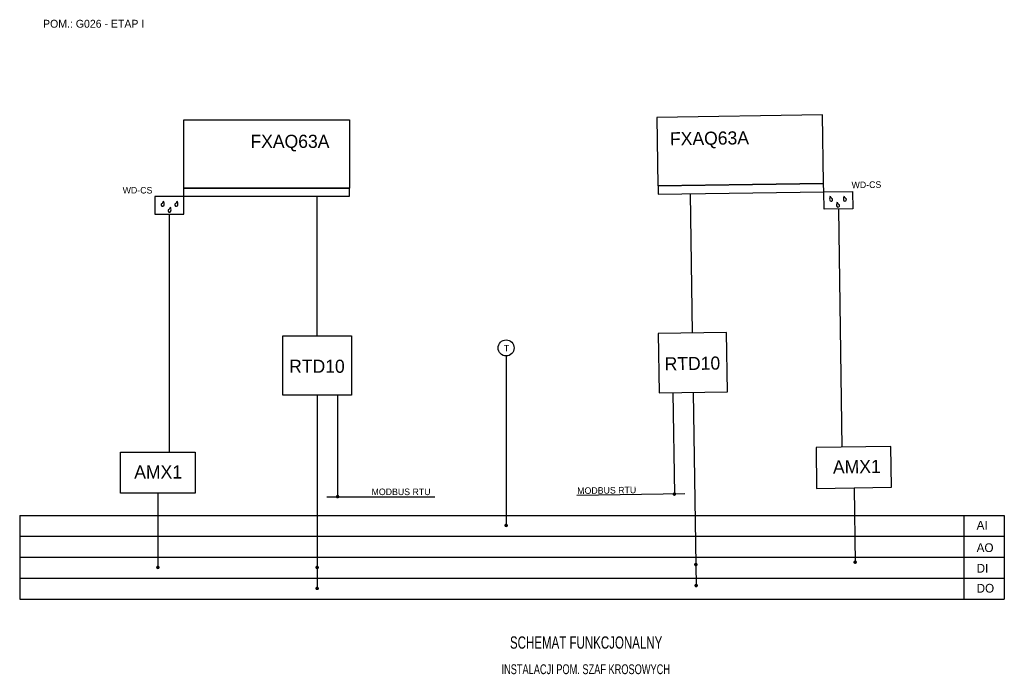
# Model space of a CAD drawing. Extents: x 14 to 294, y 3 to 190.
import ezdxf
from ezdxf.enums import TextEntityAlignment as Align

# ---------------------------------------------------------------- set-up
doc = ezdxf.new("R2010")
doc.units = 0
doc.header["$LTSCALE"] = 12
doc.header["$MEASUREMENT"] = 0
doc.linetypes.add('DASHDOT', pattern=[1, 0.5, -0.25, 0, -0.25])
doc.linetypes.add('SOLID', pattern=[0])
for name, color, linetype in [('KONTUR', 7, 'CONTINUOUS'), ('OPISY', 3, 'CONTINUOUS'), ('OSIE', 2, 'DASHDOT'), ('WYMIARY', 1, 'CONTINUOUS')]:
    doc.layers.add(name, color=color, linetype=linetype)
doc.styles.add('POLSKIS', font='POLSKIS')

msp = doc.modelspace()

# ---------------------------------------------------------------- linework, layer by layer
at = {"layer": 'KONTUR'}
for p, q in [((13.95, 48.7), (293.93, 48.7)), ((293.93, 48.7), (293.93, 24.82)), ((13.95, 42.73), (293.93, 42.73)), ((13.95, 36.76), (293.93, 36.76)), ((13.95, 30.79), (293.93, 30.79)), ((13.95, 24.82), (293.93, 24.82))]:
    msp.add_line(p, q, dxfattribs=at)
at = {"layer": 'KONTUR', "linetype": 'Continuous'}
msp.add_line((282.39, 48.74), (282.39, 24.8), dxfattribs=at)
at = {"layer": 'KONTUR', "linetype": 'SOLID'}
for points in [[(242.26, 162.56), (195.09, 161.85), (195.38, 142.4), (242.55, 143.1)], [(60.59, 161.2), (107.76, 161.2), (107.76, 141.74), (60.59, 141.74)], [(242.55, 143.1), (195.46, 142.4), (195.5, 139.99), (242.58, 140.69)], [(60.59, 141.74), (107.68, 141.74), (107.68, 139.33), (60.59, 139.33)], [(242.58, 140.69), (250.77, 140.81), (250.84, 135.86), (242.66, 135.74)], [(60.59, 139.33), (52.4, 139.33), (52.4, 134.37), (60.59, 134.37)], [(88.79, 99.75), (108.27, 99.75), (108.27, 82.85), (88.79, 82.85)], [(214.98, 100.7), (195.5, 100.4), (195.75, 83.51), (215.23, 83.8)], [(261.65, 68.29), (240.39, 67.98), (240.57, 56.37), (261.83, 56.68)], [(42.6, 66.65), (63.86, 66.65), (63.86, 55.04), (42.6, 55.04)]]:
    msp.add_lwpolyline(points, close=True, dxfattribs=at)
at = {"layer": 'KONTUR', "color": 1, "const_width": 0.5}
for points in [[(104.09, 54.01, 1), (104.59, 54.01, 1)], [(200.37, 54.74, -1), (199.87, 54.73, -1)], [(152.02, 45.83, 1), (152.52, 45.83, 1)], [(52.99, 33.89, 1), (53.49, 33.89, 1)], [(98.28, 33.89, 1), (98.78, 33.89, 1)], [(206.47, 34.7, -1), (205.97, 34.7, -1)], [(251.76, 35.38, -1), (251.26, 35.38, -1)], [(98.28, 27.92, 1), (98.78, 27.92, 1)], [(206.56, 28.73, -1), (206.06, 28.73, -1)]]:
    msp.add_lwpolyline(points, format="xyb", close=True, dxfattribs=at)
at = {"layer": 'KONTUR', "linetype": 'SOLID'}
for centre, radius, start, end in [((54.6, 137.03), 0.424, 125.8724, 353.4308), ((53.56, 138.46), 1.35, 305.8724, 341.8697), ((53.08, 137.2), 1.95, 353.4308, 25.6448), ((58.49, 137.03), 0.424, 125.8724, 353.4308), ((57.46, 138.46), 1.35, 305.8724, 341.8697), ((56.98, 137.2), 1.95, 353.4308, 25.6448), ((246.22, 138.62), 1.95, 155.2135, 187.4275), ((244.71, 138.42), 0.424, 187.4275, 54.9858), ((245.73, 139.87), 1.35, 198.9885, 234.9858), ((248.19, 136.94), 1.95, 155.2135, 187.4275), ((247.7, 138.2), 1.35, 198.9885, 234.9858), ((250.12, 138.68), 1.95, 155.2135, 187.4275), ((248.61, 138.48), 0.424, 187.4275, 54.9858), ((249.62, 139.93), 1.35, 198.9885, 234.9858), ((56.54, 135.32), 0.424, 125.8724, 353.4308), ((55.51, 136.76), 1.35, 305.8724, 341.8697), ((55.03, 135.5), 1.95, 353.4308, 25.6448), ((246.68, 136.75), 0.424, 187.4275, 54.9858)]:
    msp.add_arc(centre, radius, start, end, dxfattribs=at)
at = {"layer": 'OSIE', "color": 7, "linetype": 'Continuous'}
msp.add_circle((152.27, 96.29), 2.28, dxfattribs=at)
at = {"layer": 'WYMIARY', "color": 215, "linetype": 'SOLID', "true_color": 0xa953a0}
for p, q in [((205.24, 100.55), (204.65, 140.12)), ((98.53, 99.75), (98.53, 139.33))]:
    msp.add_line(p, q, dxfattribs=at)
at = {"layer": 'WYMIARY', "linetype": 'SOLID'}
for p, q in [((246.75, 135.8), (247.76, 68.09)), ((56.49, 134.37), (56.49, 66.65)), ((98.53, 82.85), (98.53, 27.7)), ((104.33, 82.85), (104.33, 54)), ((199.69, 83.57), (200.12, 54.72)), ((205.49, 83.65), (206.32, 28.51)), ((251.2, 56.52), (251.52, 35.13)), ((53.23, 55.04), (53.23, 33.65))]:
    msp.add_line(p, q, dxfattribs=at)
at = {"layer": 'WYMIARY', "linetype": 'Continuous'}
msp.add_line((152.27, 94.01), (152.27, 45.82), dxfattribs=at)
at = {"layer": 'WYMIARY', "color": 114, "linetype": 'SOLID', "true_color": 0x139b48}
for p, q in [((101.33, 54), (132.03, 54)), ((203.13, 54.77), (172.42, 54.31))]:
    msp.add_line(p, q, dxfattribs=at)
at = {"layer": 'WYMIARY'}
for p, q in [((13.95, 48.7), (13.95, 42.73)), ((13.95, 42.73), (13.95, 36.76)), ((13.95, 36.76), (13.95, 30.79)), ((13.95, 30.79), (13.95, 24.82))]:
    msp.add_line(p, q, dxfattribs=at)

# ---------------------------------------------------------------- texts
at = {"layer": 'KONTUR', "style": 'POLSKIS'}
msp.add_text('POM.: G026 - ETAP I', height=2.2388, dxfattribs=at).set_placement((20.59, 187.37))
at = {"layer": 'KONTUR', "color": 4, "style": 'POLSKIS'}
for s, p in [('FXAQ63A', (79.56, 153.19)), ('RTD10', (90.57, 89.23)), ('AMX1', (46.52, 59.17))]:
    msp.add_text(s, height=3.731, dxfattribs=at).set_placement(p)
for s, p in [('FXAQ63A', (198.89, 153.9)), ('RTD10', (197.37, 89.91)), ('AMX1', (245.23, 60.56))]:
    msp.add_text(s, height=3.731, rotation=0.8582, dxfattribs=at).set_placement(p)
at = {"layer": 'KONTUR', "color": 3, "style": 'POLSKIS'}
for s, p in [('WD-CS', (250.51, 141.71)), ('MODBUS RTU', (172.5, 54.75))]:
    msp.add_text(s, height=1.866, rotation=0.8582, dxfattribs=at).set_placement(p)
for s, height, p in [('WD-CS', 1.866, (43.23, 140.22)), ('T', 1.87, (151.62, 95.31)), ('MODBUS RTU', 1.866, (114, 54.45))]:
    msp.add_text(s, height=height, dxfattribs=at).set_placement(p)
at = {"layer": 'OPISY', "style": 'POLSKIS'}
for s, p in [('AI', (286.06, 44.63)), ('AO', (286.06, 38.26)), ('DI', (286.06, 32.41)), ('DO', (286.06, 26.72))]:
    msp.add_text(s, height=2.487, dxfattribs=at).set_placement(p)
at = {"layer": 'OPISY', "color": 4, "style": 'POLSKIS', "width": 0.7}
for s, height, p in [('SCHEMAT FUNKCJONALNY', 3.5, (175.02, 10.78)), ('INSTALACJI POM. SZAF KROSOWYCH', 2.8, (174.91, 3.54))]:
    msp.add_text(s, height=height, dxfattribs=at).set_placement(p, align=Align.CENTER)

doc.saveas('drawing.dxf')
